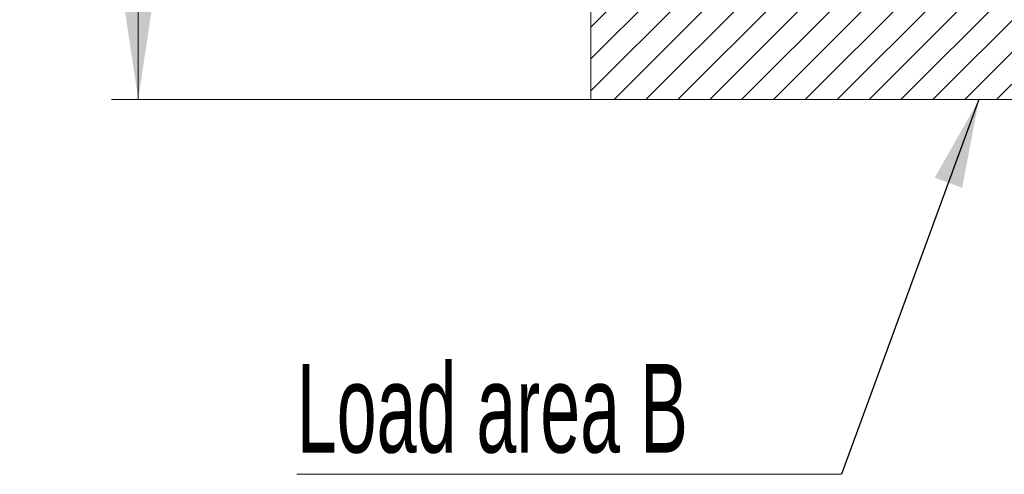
# Model space of a CAD drawing. Header units: millimetres. Extents: x 0 to 8410, y 0 to 5940.
# Tile 48 of 180: x 2295 to 2850, y 3892 to 4148. Entities that reach past the tile are written whole.
import ezdxf

# ---------------------------------------------------------------- set-up
doc = ezdxf.new("R2010")
doc.units = ezdxf.units.MM
doc.header["$LTSCALE"] = 10
doc.styles.add('SLDTEXTSTYLE0', font='TXT', dxfattribs={"width": 0.605})
doc.dimstyles.new('SLDDIMSTYLE0', dxfattribs={"dimtxt": 50, "dimasz": 50, "dimexe": 0, "dimexo": 0.0625, "dimgap": 12.5, "dimtad": 1, "dimtoh": 1, "dimdec": 1, "dimrnd": 1e-09, "dimzin": 12, "dimdsep": 46, "dimtxsty": 'SLDTEXTSTYLE0', "dimsah": 1, "dimcen": 0.09, "dimadec": 0, "dimazin": 0, "dimtfac": 1, "dimtofl": 0, "dimtmove": 0, "dimatfit": 3, "dimfxl": 1, "dimfrac": 2, "dimtolj": 1, "dimtzin": 12, "dimarcsym": 0})
doc.dimstyles.new('SLDDIMSTYLE1', dxfattribs={"dimtxt": 0, "dimasz": 50, "dimexe": 0, "dimexo": 0.0625, "dimgap": 0, "dimtad": 0, "dimtih": 1, "dimtoh": 1, "dimdec": 0, "dimrnd": 1e-09, "dimzin": 0, "dimdsep": 46, "dimtxsty": 'Standard', "dimsah": 1, "dimcen": 0.09, "dimadec": 0, "dimazin": 0, "dimtfac": 50, "dimtdec": 0, "dimtofl": 0, "dimtmove": 0, "dimatfit": 3, "dimfxl": 1, "dimfrac": 2, "dimtolj": 1, "dimtzin": 0, "dimarcsym": 0})

# ---------------------------------------------------------------- blocks, each defined once
blk = doc.blocks.new('*D2')
at = {"color": 7, "linetype": 'Continuous', "lineweight": 0}
for p, q in [((2617.03, 4402.87), (2347.03, 4402.87)), ((2362.03, 4102.87), (2362.03, 4402.87)), ((2617.03, 4102.87), (2347.03, 4102.87))]:
    blk.add_line(p, q, dxfattribs=at)
for points in [[(2362.03, 4402.87), (2354.53, 4352.87), (2369.53, 4352.87)], [(2362.03, 4102.87), (2369.53, 4152.87), (2354.53, 4152.87)]]:
    blk.add_solid(points, dxfattribs=at)
at = {"color": 7, "linetype": 'Continuous', "lineweight": 0, "char_height": 50, "attachment_point": 1, "rotation": 90, "style": 'SLDTEXTSTYLE0'}
for s, insert in [('300', (2297.58, 4232.03)), ('%%c', (2297.58, 4159.14))]:
    blk.add_mtext(s, dxfattribs=dict(at, insert=insert))
blk = doc.blocks.new('SW_NOTE_2')
at = {"color": 0, "linetype": 'Continuous', "lineweight": 0}
for p, q in [((-306.97, 0), (0, 0)), ((0, 0), (-306.97, 0)), ((-306.97, 0), (0, 0)), ((0, 0), (-306.97, 0)), ((-306.97, 0), (0, 0)), ((0, 0), (-306.97, 0))]:
    blk.add_line(p, q, dxfattribs=at)
at = {"color": 0, "linetype": 'Continuous', "lineweight": 0, "insert": (-306.93, 62.26), "char_height": 50, "attachment_point": 1, "style": 'SLDTEXTSTYLE0'}
blk.add_mtext('Load area B', dxfattribs=at)

msp = doc.modelspace()

# ---------------------------------------------------------------- hatches: boundary and pattern name
at = {"linetype": 'Continuous'}
h = msp.add_hatch(dxfattribs=at)
h.set_pattern_fill('ANSI31', color=8, scale=4, style=0)
h.paths.add_polyline_path([(2617.03, 4402.87), (2617.03, 4102.87), (2917.03, 4102.87), (2917.03, 4402.87)], flags=0)

# ---------------------------------------------------------------- linework, layer by layer
at = {"color": 7, "linetype": 'Continuous', "lineweight": 0}
for p, q in [((2617.03, 4402.87), (2617.03, 4102.87)), ((2617.03, 4102.87), (2917.03, 4102.87))]:
    msp.add_line(p, q, dxfattribs=at)

# ---------------------------------------------------------------- block references
msp.add_blockref('SW_NOTE_2', (2758.28, 3891.55), dxfattribs=at)

# ---------------------------------------------------------------- dimensions: what is measured, and where the dimension line sits
dim = msp.add_linear_dim(base=(2362.03, 4402.87), p1=(2617.03, 4102.87), p2=(2617.03, 4402.87), angle=90, text='%%c<>', dimstyle='SLDDIMSTYLE0', dxfattribs=at)
dim.commit()
dim.dimension.update_dxf_attribs({"geometry": '*D2', "text_midpoint": (2362.03, 4252.87), "dimtype": 160})

# ---------------------------------------------------------------- leaders
msp.add_leader([(2835.71, 4102.87), (2758.28, 3891.55)], dimstyle='SLDDIMSTYLE1', dxfattribs=at)

doc.saveas('drawing.dxf')
